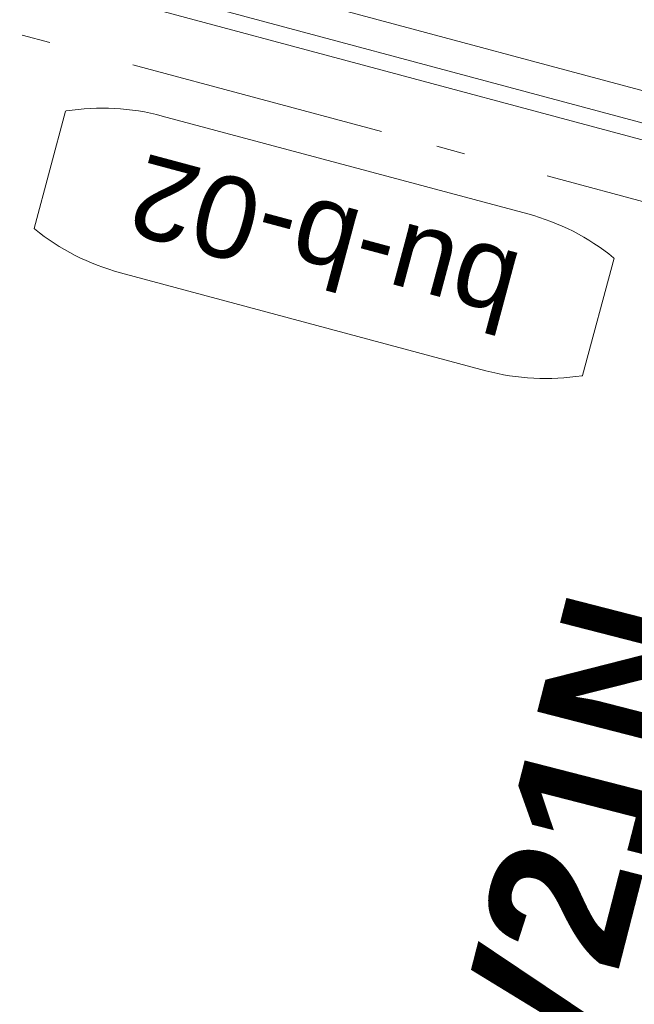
# Model space of a CAD drawing. Header units: millimetres. Extents: x -7616 to 74263, y -35603 to 21987.
# Tile 24 of 48: x 47417 to 48175, y -25361 to -24148. Entities that reach past the tile are written whole.
import ezdxf
from ezdxf.enums import TextEntityAlignment as Align

# ---------------------------------------------------------------- set-up
doc = ezdxf.new("R2010")
doc.units = ezdxf.units.MM
doc.header["$LTSCALE"] = 508
doc.header["$PDMODE"] = 1
doc.header["$PDSIZE"] = -2
doc.linetypes.add('Dash Style-6', pattern=[1.04164, 0.625, -0.20828, 0.06943, -0.13893])
for name, color, linetype, lineweight in [('(00) tekening-merk kozijn', 40, 'Continuous', 0), ('(00) tekening-stramien-algemeen', 7, 'Dash Style-6', 0), ('(00) tekst-algemeen', 8, 'Continuous', 0), ('(00) tekst-tekening verwijzing', 8, 'Continuous', 0), ('None', 7, 'Continuous', 0)]:
    doc.layers.add(name, color=color, linetype=linetype, lineweight=lineweight)
doc.styles.add('Arial', font='Arial.ttf')
doc.styles.add('Arial Bold (bold)', font='Arial Bold')

# ---------------------------------------------------------------- blocks, each defined once
blk = doc.blocks.new('00-merk kozijn')
at = {"layer": '(00) tekening-merk kozijn', "color": 2, "lineweight": 0, "transparency": 33554687, "flags": 128}
blk.add_lwpolyline([(233.3, 50, 0.105357), (349.4, 74.7), (350, 75), (350, 225), (349.4, 225.3, 0.105357), (233.3, 250), (-233.3, 250, 0.105357), (-349.4, 225.3), (-350, 225), (-350, 75), (-349.4, 74.7, 0.105357), (-233.3, 50)], format="xyb", close=True, dxfattribs=at)
at = {"layer": 'None', "color": 7, "linetype": 'Continuous', "lineweight": 0, "transparency": 33554687}
blk.add_point((0, 0), dxfattribs=at)
at = {"layer": '(00) tekening-merk kozijn', "color": 2, "transparency": 33554687, "style": 'Arial'}
blk.add_attdef('MERK', text='', height=100.7, dxfattribs=at).set_placement((0, 149.9), align=Align.MIDDLE_CENTER)
blk = doc.blocks.new('Group-50-1')
at = {"layer": 'None', "color": 17, "lineweight": 0, "transparency": 33554687, "flags": 128}
for points in [[(12, 255), (3298, 255), (3298, 83), (12, 83)], [(12, 235), (3298, 235), (3298, 196.6), (12, 196.6)]]:
    blk.add_lwpolyline(points, close=True, dxfattribs=at)
at = {"layer": '(00) tekst-algemeen', "color": 17, "transparency": 33554687}
blk.add_blockref('00-merk kozijn', (1655, 330), dxfattribs=at).add_auto_attribs({'MERK': 'bu-b-02'})
blk = doc.blocks.new('bu-b-02 verdieping uitvoering')
at = {"layer": 'None', "color": 17, "transparency": 33554687}
blk.add_blockref('Group-50-1', (0, 0), dxfattribs=at)
blk = doc.blocks.new('blok b-v3-gevel_constructie')
at = {"layer": 'None', "color": 17, "transparency": 33554687, "rotation": 180}
blk.add_blockref('bu-b-02 verdieping uitvoering', (6929.99, 328.47), dxfattribs=at)
blk = doc.blocks.new('blok B 03')
at = {"layer": 'None', "color": 17, "transparency": 33554687}
blk.add_blockref('blok b-v3-gevel_constructie', (47480.01, -0.02), dxfattribs=at)
blk = doc.blocks.new('Group-84-1')
at = {"layer": '(00) tekst-tekening verwijzing', "color": 17, "insert": (-115215.5, -67180.8), "char_height": 176.21, "attachment_point": 6, "rotation": 75.6046, "line_spacing_factor": 0.962448, "style": 'Arial Bold (bold)'}
blk.add_mtext('V21N', dxfattribs=at)
blk = doc.blocks.new('Group-85-1')
at = {"layer": '(00) tekening-stramien-algemeen', "color": 2, "lineweight": 0, "transparency": 33554687}
blk.add_line((71038, -11070), (-1886.1, -11070), dxfattribs=at)
blk = doc.blocks.new('Stramien blok B')
at = {"layer": 'None', "color": 17, "transparency": 33554687}
blk.add_blockref('Group-85-1', (0, 0), dxfattribs=at)

msp = doc.modelspace()

# ---------------------------------------------------------------- block references
at = {"layer": 'None', "color": 17, "transparency": 33554687}
for name, p, rotation in [('Stramien blok B', (0, 0), 344.9999645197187), ('blok B 03', (-3125.9, -10622.9), 344.9999999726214)]:
    msp.add_blockref(name, p, dxfattribs=dict(at, rotation=rotation))
msp.add_blockref('Group-84-1', (163396, 42314.6), dxfattribs=at)

doc.saveas('drawing.dxf')
